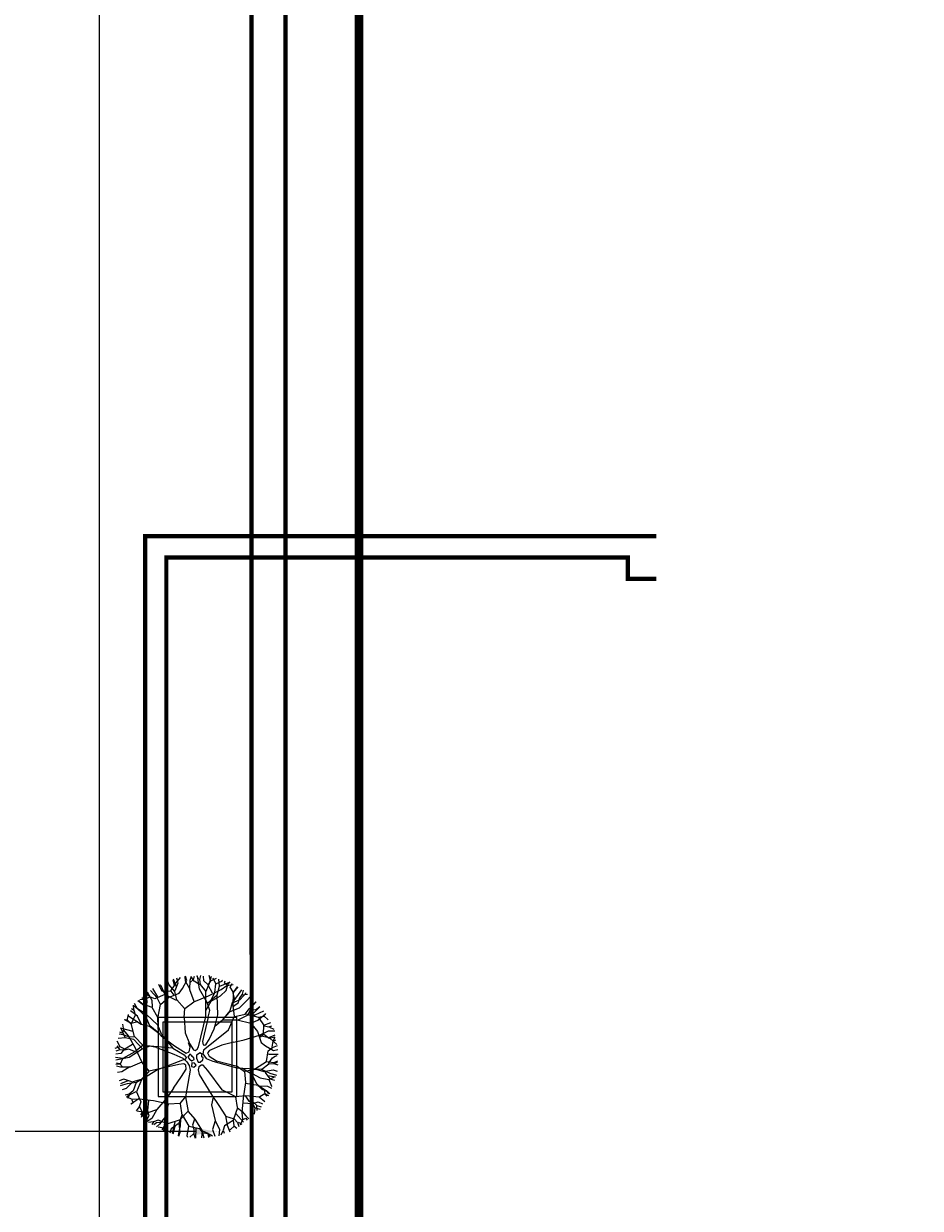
# Model space of a CAD drawing. Header units: millimetres. Extents: x 747415 to 1601423, y -236173 to 551995.
# Tile 165 of 256: x 993525 to 1014566, y 54296 to 82091. Entities that reach past the tile are written whole.
import ezdxf
from ezdxf.lldxf.tags import DXFTag

# ---------------------------------------------------------------- set-up
doc = ezdxf.new("R2010")
doc.units = ezdxf.units.MM
doc.header["$LTSCALE"] = 100
doc.header["$MEASUREMENT"] = 0
doc.layers.get('0').update_dxf_attribs({"linetype": 'CONTINUOUS', "lineweight": 0})
doc.layers.get('DEFPOINTS').update_dxf_attribs({"color": 6, "linetype": 'CONTINUOUS', "lineweight": 0})
for name, color, linetype, lineweight in [('T--A9042_BEPLANTING', 90, 'CONTINUOUS', 0), ('T--L9020_GEBOUWEN', 252, 'CONTINUOUS', 0), ('T--L9042_BOMEN', 84, 'CONTINUOUS', 0), ('T--L9051_Verwarming', 210, 'CENTRALE_VERWARMING', 0), ('T--L9052_Hemelwaterafvoer', 130, 'HEMELWATER_AFVOER', 0), ('T--L9052_Vuilwaterafvoer', 44, 'VUIL_WATER_AFVOER', 0), ('T--L9064_ICT', 170, 'ICT_LEIDING', 0), ('T--M9040_Terrein_Afwerking_Plein', 244, 'CONTINUOUS', 0)]:
    doc.layers.add(name, color=color, linetype=linetype, lineweight=lineweight)
doc.layers.add('T--L9041_VERHARDING_Wegen', color=7, linetype='CONTINUOUS')
doc.styles.add('Raymond nov 2012', font='isocpeur.ttf', dxfattribs={"height": 1500})
doc.styles.get("Standard").update_dxf_attribs({"font": 'arial.ttf'})
tags = doc.linetypes.add('CENTRALE_VERWARMING', pattern='A,12.7,-5.08,["CV",Standard,S=2.54,R=0,X=-2.54,Y=-1.27],-5.08', length=22.86).pattern_tags.tags
tags[6] = DXFTag(74, 10)
tags = doc.linetypes.add('HEMELWATER_AFVOER', pattern='A,12.7,-5.08,["HWA",Standard,S=2.54,R=0,X=-2.54,Y=-1.27],-7.62', length=25.4).pattern_tags.tags
tags[6] = DXFTag(74, 10)
tags = doc.linetypes.add('ICT_LEIDING', pattern='A,12.7,-5.08,["ICT",Standard,S=2.54,R=0,X=-2.54,Y=-1.27],-7.62', length=25.4).pattern_tags.tags
tags[6] = DXFTag(74, 10)
tags = doc.linetypes.add('VUIL_WATER_AFVOER', pattern='A,12.7,-5.08,["VWA",Standard,S=2.54,R=0,X=-2.54,Y=-1.27],-7.62', length=25.4).pattern_tags.tags
tags[6] = DXFTag(74, 10)
doc.dimstyles.get("Standard").update_dxf_attribs({"dimtxt": 0.18, "dimasz": 500, "dimexe": 0.18, "dimexo": 0.0625, "dimgap": 0.09, "dimtad": 0, "dimtoh": 1, "dimdec": 0, "dimzin": 0, "dimdsep": 46, "dimtxsty": 'Standard', "dimcen": 0.09, "dimadec": 0, "dimazin": 0, "dimtfac": 1, "dimtdec": 0, "dimtofl": 0, "dimtmove": 0, "dimatfit": 3, "dimfxl": 1, "dimtolj": 1, "dimtzin": 0, "dimarcsym": 0})

# ---------------------------------------------------------------- blocks, each defined once
blk = doc.blocks.new('boom13')
for p, q in [((-606, 955), (-1011, 1186)), ((-449, 798), (-606, 955)), ((137, 948), (50, 672)), ((-204, 179), (-722, 696)), ((-679, 738), (-388, 450)), ((-370, 711), (-449, 798)), ((-213, 484), (-370, 711)), ((50, 672), (6, 360)), ((299, 369), (659, 718)), ((-388, 450), (-261, 327)), ((-261, 327), (-187, 297)), ((-156, 367), (-213, 484)), ((-187, 297), (-156, 327)), ((-156, 327), (-156, 367)), ((6, 360), (32, 289)), ((32, 289), (121, 280)), ((121, 280), (299, 369)), ((-966, 249), (-645, 88)), ((-645, 88), (-379, 36)), ((-379, 36), (-204, 40)), ((-170, 127), (-204, 179)), ((-204, 40), (-170, 70)), ((-170, 70), (-170, 127)), ((228, 49), (201, 13)), ((201, 13), (201, -58)), ((388, 76), (228, 49)), ((950, 127), (388, 76)), ((201, -58), (255, -111)), ((255, -111), (362, -147)), ((362, -147), (935, -144))]:
    blk.add_line(p, q)
for points in [[(-702, 1481), (-858, 1537), (-925, 1692)], [(-169, 984), (-173, 989), (-374, 1274), (-593, 1370), (-859, 1546), (-920, 1704)], [(-814, 1737), (-669, 1392), (-536, 1248), (-447, 981), (-524, 1248), (-480, 1481), (-536, 1726), (-569, 1837)], [(-585, 1378), (-599, 1520), (-669, 1591), (-715, 1702), (-785, 1773)], [(-708, 1694), (-659, 1803)], [(-669, 1381), (-636, 1592), (-702, 1793)], [(-413, 759), (-447, 992), (-269, 1281), (-35, 1515), (-13, 1692), (-46, 1926)], [(-257, 1303), (-235, 1570), (-369, 1759), (-402, 1881)], [(-366, 1282), (-285, 1517), (-346, 1659), (-369, 1793), (-399, 1887)], [(-313, 1681), (-246, 1770), (-257, 1904)], [(-285, 1532), (-63, 1735), (-14, 1860), (-45, 1939)], [(-189, 1626), (-250, 1894)], [(-224, 1581), (-146, 1704), (-124, 1926)], [(-55, 1742), (181, 1756), (261, 1834), (270, 1904)], [(-35, 1515), (210, 1548), (477, 1492), (599, 1537), (788, 1637), (821, 1737)], [(-22, 1868), (112, 1906)], [(137, 948), (215, 1182), (313, 1542), (331, 1778), (411, 1903)], [(354, 1515), (343, 1637), (165, 1748), (199, 1926)], [(269, 1841), (364, 1903)], [(321, 1550), (472, 1698), (497, 1863)], [(343, 1648), (488, 1704), (532, 1826)], [(499, 1715), (710, 1781)], [(590, 1752), (544, 1831)], [(707, 1648), (598, 1744), (607, 1815)], [(929, 1057), (924, 1363), (729, 1530), (715, 1656), (740, 1774)], [(800, 1490), (920, 1686)], [(-969, 892), (-1014, 1192), (-1158, 1337), (-1303, 1415)], [(-1254, 1296), (-1229, 1464), (-1251, 1463)], [(-1095, 1504), (-1160, 1475), (-1194, 1518)], [(-966, 249), (-1136, 377), (-1160, 636), (-1100, 999), (-1069, 1336), (-1084, 1501), (-1026, 1635)], [(-1158, 1348), (-1114, 1592)], [(-838, 771), (-961, 988), (-951, 1244), (-993, 1420), (-1088, 1527), (-1114, 1604)], [(-874, 1546), (-1008, 1540), (-1062, 1627)], [(685, 691), (848, 929), (1012, 1163), (1200, 1286), (1325, 1397)], [(848, 806), (945, 1056), (1095, 1189), (1176, 1392), (1248, 1462)], [(988, 1381), (922, 1526), (922, 1604), (933, 1648)], [(932, 1371), (1068, 1535), (1076, 1574)], [(1020, 1171), (1001, 1377), (1055, 1484), (1130, 1550)], [(1040, 1500), (1046, 1595)], [(-1330, 1129), (-1455, 1092), (-1557, 1142)], [(-1383, 1234), (-1502, 1265)], [(-722, 696), (-968, 847), (-1210, 999), (-1342, 1181), (-1459, 1300)], [(-972, 987), (-1092, 1170), (-1254, 1296), (-1400, 1311)], [(-1104, 1115), (-1320, 1126), (-1373, 1231), (-1358, 1377)], [(988, 926), (1177, 1037), (1311, 1192), (1333, 1337)], [(1119, 1196), (1316, 1218), (1395, 1296)], [(1214, 1211), (1341, 1351)], [(1305, 896), (1432, 1083), (1519, 1137)], [(1311, 1192), (1478, 1159), (1478, 1181)], [(-1157, 647), (-1453, 701), (-1638, 830), (-1700, 903)], [(-1427, 965), (-1568, 891), (-1646, 887), (-1690, 896)], [(-1598, 808), (-1608, 902), (-1661, 962)], [(-1548, 1010), (-1643, 1011)], [(-679, 738), (-791, 848), (-980, 892), (-1347, 903), (-1637, 1026)], [(-1218, 1007), (-1423, 978), (-1532, 1026), (-1602, 1097)], [(-169, 984), (-101, 476), (-74, 236), (-3, 182), (130, 191), (264, 289), (685, 691)], [(766, 803), (988, 914), (1244, 892), (1422, 926), (1533, 1014), (1611, 1037)], [(945, 124), (950, 127), (1245, 314), (1352, 529), (1541, 785), (1701, 838)], [(1098, 677), (1297, 903), (1502, 996), (1597, 1011)], [(1463, 973), (1549, 932), (1627, 947)], [(1542, 801), (1542, 935), (1631, 984)], [(-1613, 398), (-1733, 556), (-1840, 584)], [(-1736, 459), (-1813, 667)], [(-1509, -64), (-1555, 179), (-1512, 448), (-1563, 568), (-1672, 752), (-1774, 780)], [(-1451, 712), (-1677, 725), (-1768, 772)], [(659, 718), (855, 798), (1090, 685), (1371, 447), (1644, 247), (1792, 175), (1878, 56)], [(1360, 520), (1502, 527), (1577, 594), (1689, 634), (1764, 701)], [(1472, 391), (1592, 570), (1710, 561), (1827, 474)], [(1600, 578), (1633, 704), (1728, 766)], [(1681, 627), (1788, 573)], [(1718, 569), (1805, 655)], [(-1529, 325), (-1650, 308), (-1752, 124), (-1932, 149)], [(-1395, 307), (-1656, 145), (-1699, -108), (-1799, -185), (-1913, -224)], [(-1138, 366), (-1403, 320), (-1594, 382), (-1810, 346), (-1907, 371)], [(-1674, 471), (-1860, 508)], [(-1661, 307), (-1724, 449), (-1848, 487)], [(1252, 306), (1483, 213), (1628, 268), (1763, 283), (1859, 309)], [(-1667, 148), (-1877, 180), (-1915, 167)], [(-879, -432), (-510, -289), (-226, -147), (-217, -67), (-297, 5), (-404, 31)], [(0, 162), (-62, 137), (-62, 37), (0, 0), (100, -12), (125, 25), (112, 112), (75, 137), (37, 125), (0, 150)], [(1499, 212), (1690, -20), (1812, -74), (1893, -48)], [(1521, -126), (1674, 12), (1792, 33), (1890, 12)], [(1587, 113), (1858, 159)], [(1797, 55), (1876, 106)], [(1800, 183), (1809, 254), (1864, 261)], [(-1701, -27), (-1930, -25)], [(-879, -432), (-967, -449), (-1264, -286), (-1509, -64), (-1688, -51), (-1919, -96)], [(-1566, -256), (-1692, -185), (-1916, -173)], [(-1789, -188), (-1814, -330), (-1879, -359)], [(-1287, -276), (-1555, -267), (-1737, -410), (-1857, -449)], [(-891, -407), (-492, -352), (-218, -204), (-135, -200), (-113, -230), (-130, -300), (-237, -923)], [(-702, -669), (-359, -405), (-163, -271), (-39, -236), (59, -236), (166, -271), (264, -360), (639, -692)], [(-87, -62), (-162, -87), (-125, -162), (-62, -150), (0, -125), (0, -62), (-37, -50), (-100, -75)], [(75, -100), (37, -150), (112, -200), (150, -162), (137, -87), (75, -100)], [(935, -144), (1224, -133), (1510, -124), (1721, -202), (1884, -236)], [(986, -142), (1123, -269), (1479, -385), (1713, -415), (1834, -501)], [(1697, -28), (1699, -264), (1772, -347), (1843, -360)], [(1821, -67), (1852, -203)], [(-1662, -350), (-1754, -288), (-1887, -306)], [(-1505, -468), (-1710, -415), (-1864, -478)], [(-1817, -341), (-1861, -422)], [(-891, -407), (-1135, -370), (-1495, -471), (-1706, -577), (-1854, -573)], [(-1693, -853), (-1356, -691), (-1218, -551), (-956, -449), (-1218, -540), (-1454, -507), (-1695, -574), (-1805, -613)], [(-492, -352), (-495, -358), (-911, -922), (-881, -1160), (-895, -1478), (-999, -1611)], [(319, -824), (184, -520), (95, -342), (15, -298), (-39, -325), (-83, -431), (-318, -1107)], [(1486, -393), (1626, -551), (1790, -585)], [(1780, -356), (1837, -454)], [(-1728, -663), (-1831, -613)], [(-1477, -889), (-1610, -694), (-1718, -666), (-1783, -695)], [(-1344, -691), (-1557, -668), (-1754, -744)], [(-1602, -926), (-1703, -830)], [(-1443, -729), (-1491, -887), (-1643, -962)], [(-702, -669), (-806, -786), (-841, -977), (-833, -1345), (-941, -1639)], [(638, -689), (708, -890), (584, -1119), (332, -1387), (120, -1650), (40, -1795), (-83, -1874)], [(319, -824), (428, -1069), (547, -1423), (663, -1629), (666, -1778)], [(637, -691), (642, -693), (968, -818), (1204, -776), (1522, -774), (1661, -871)], [(963, -976), (1270, -987), (1446, -800), (1573, -792), (1689, -823)], [(966, -829), (1029, -1069), (1159, -1153), (1252, -1252), (1330, -1314)], [(1201, -787), (1292, -897), (1390, -917), (1490, -983), (1588, -1004)], [(1535, -766), (1643, -686), (1736, -728)], [(1565, -784), (1666, -680), (1736, -692)], [(1674, -672), (1756, -630)], [(-1179, -979), (-1466, -892), (-1599, -915), (-1651, -982)], [(-318, -1107), (-576, -1144), (-942, -1102), (-1280, -1088), (-1443, -1111), (-1580, -1060)], [(-1308, -945), (-1507, -1134)], [(-922, -919), (-1165, -971), (-1255, -1096), (-1359, -1184), (-1424, -1259)], [(-841, -966), (-1139, -1026), (-1276, -1177), (-1346, -1326)], [(-237, -923), (-239, -1212), (-245, -1498), (-333, -1704), (-375, -1866)], [(-307, -1109), (-249, -1371), (-300, -1565), (-254, -1779), (-274, -1877)], [(717, -882), (962, -992), (1087, -1149), (1286, -1240), (1352, -1315)], [(1038, -1082), (966, -1374), (995, -1505), (1065, -1554)], [(1277, -995), (1434, -1138), (1473, -1149)], [(1403, -869), (1592, -998)], [(1479, -981), (1500, -1099)], [(-1287, -1178), (-1533, -1146)], [(-1445, -1122), (-1413, -1185), (-1455, -1222)], [(-1057, -1112), (-1057, -1328), (-1160, -1386), (-1306, -1378)], [(-892, -1157), (-1006, -1242), (-1031, -1339), (-1102, -1435), (-1127, -1532)], [(-1059, -1339), (-1017, -1461), (-1061, -1566)], [(-587, -1142), (-626, -1440), (-745, -1631), (-816, -1696)], [(-235, -1363), (-61, -1615), (194, -1645), (276, -1742), (321, -1853)], [(576, -1126), (792, -1336), (874, -1546), (884, -1641)], [(963, -1385), (775, -1528), (752, -1636), (784, -1700)], [(784, -1343), (965, -1480), (1014, -1570)], [(1011, -1213), (1210, -1402)], [(1093, -1173), (1105, -1371), (1179, -1454)], [(1103, -1268), (1237, -1402)], [(-1099, -1424), (-1218, -1439)], [(-1162, -1397), (-1187, -1517)], [(-887, -1491), (-812, -1602), (-859, -1694)], [(-726, -1590), (-819, -1605), (-876, -1661)], [(-637, -1438), (-639, -1665), (-681, -1758)], [(-316, -1584), (-467, -1712), (-490, -1821)], [(-386, -1649), (-414, -1837)], [(-248, -1508), (-117, -1669), (-102, -1788), (-127, -1884)], [(-63, -1626), (-84, -1837), (-69, -1874)], [(113, -1651), (122, -1880)], [(271, -1486), (445, -1614), (430, -1731), (336, -1844)], [(452, -1623), (576, -1662), (633, -1760)], [(544, -1434), (501, -1641), (572, -1792)], [(750, -1647), (705, -1752)], [(853, -1505), (808, -1589), (819, -1668)], [(1006, -1508), (916, -1614)], [(-81, -1793), (-33, -1875)], [(47, -1803), (118, -1815), (122, -1870)], [(278, -1731), (422, -1749), (454, -1813)], [(433, -1752), (515, -1792)], [(437, -1740), (518, -1831)]]:
    blk.add_lwpolyline(points)
blk = doc.blocks.new('*D146')
at = {"layer": 'DEFPOINTS', "color": 0, "linetype": 'Continuous', "transparency": 16777216}
for p in [(978151, 56099), (998046, 56098), (998046, 56098)]:
    blk.add_point(p, dxfattribs=at)
at = {"layer": 'T--M9040_Terrein_Afwerking_Plein', "color": 0, "linetype": 'Continuous', "lineweight": -2, "transparency": 16777216}
for p, q in [((978151, 56098), (978151, 56098)), ((978651, 56098), (984123, 56098)), ((997546, 56098), (992073, 56098)), ((998046, 56098), (998046, 56099))]:
    blk.add_line(p, q, dxfattribs=at)
at = {"layer": 'T--M9040_Terrein_Afwerking_Plein', "color": 0, "linetype": 'Continuous', "transparency": 16777216}
for points in [[(978651, 56182), (978651, 56015), (978151, 56098)], [(997546, 56182), (997546, 56015), (998046, 56098)]]:
    blk.add_solid(points, dxfattribs=at)
at = {"layer": 'T--M9040_Terrein_Afwerking_Plein', "color": 0, "linetype": 'Continuous', "transparency": 16777216, "insert": (988098, 56098), "char_height": 1500, "attachment_point": 5, "style": 'Raymond nov 2012'}
blk.add_mtext('\\A1;20 meter', dxfattribs=at)

msp = doc.modelspace()

# ---------------------------------------------------------------- hatches: boundary and pattern name
at = {"layer": 'T--A9042_BEPLANTING'}
h = msp.add_hatch(dxfattribs=at)
h.set_pattern_fill('GRASS', color=256, scale=1500, style=0)
edge = h.paths.add_edge_path()
edge.add_line((1194589.183, 247525.193), (1194593.64, 247264.881))
edge.add_line((1194593.64, 247264.881), (1189597.042, 247120.843))
edge.add_line((1189597.042, 247120.843), (1179615.176, 246734.424))
edge.add_line((1179615.176, 246734.424), (1169673.169, 246260.926))
edge.add_line((1169673.169, 246260.926), (1159743.156, 245284.429))
edge.add_line((1159743.156, 245284.429), (1149794.302, 244232.037))
edge.add_line((1149794.302, 244232.037), (1139904.319, 243419.621))
edge.add_line((1139904.319, 243419.621), (1138613.747, 243325.021))
edge.add_line((1138613.747, 243325.021), (1135690.007, 243117.197))
edge.add_line((1135690.007, 243117.197), (1132771.926, 242932.503))
edge.add_line((1132771.926, 242932.503), (1129859.398, 242758.599))
edge.add_line((1129859.398, 242758.599), (1126616.556, 242566.575))
edge.add_line((1126616.556, 242566.575), (1123385.964, 242364.695))
edge.add_line((1123385.964, 242364.695), (1120184.728, 242139.833))
edge.add_line((1120184.728, 242139.833), (1117014.113, 241880.011))
edge.add_line((1117014.113, 241880.011), (1113876.289, 241570.228))
edge.add_line((1113876.289, 241570.228), (1110773.76, 241198.319))
edge.add_line((1110773.76, 241198.319), (1107692.214, 240764.72))
edge.add_line((1107692.214, 240764.72), (1104624.361, 240306.925))
edge.add_line((1104624.361, 240306.925), (1101572.465, 239835.828))
edge.add_line((1101572.465, 239835.828), (1100403.086, 239650.924))
edge.add_line((1100403.086, 239650.924), (1097780.987, 239217.99))
edge.add_line((1097780.987, 239217.99), (1095157.329, 238732.83))
edge.add_line((1095157.329, 238732.83), (1092526.922, 238274.052))
edge.add_line((1092526.922, 238274.052), (1089457.602, 237766.051))
edge.add_line((1089457.602, 237766.051), (1086388.73, 237224.846))
edge.add_line((1086388.73, 237224.846), (1083401.545, 236651.668))
edge.add_line((1083401.545, 236651.668), (1080469.385, 236024.459))
edge.add_line((1080469.385, 236024.459), (1077519.444, 235269.823))
edge.add_line((1077519.444, 235269.823), (1074567.867, 234454.498))
edge.add_line((1074567.867, 234454.498), (1071611.505, 233602.32))
edge.add_line((1071611.505, 233602.32), (1068661.406, 232725.291))
edge.add_line((1068661.406, 232725.291), (1065719.424, 231822.381))
edge.add_line((1065719.424, 231822.381), (1062684.54, 230856.109))
edge.add_line((1062684.54, 230856.109), (1059866.196, 229920.836))
edge.add_line((1059866.196, 229920.836), (1056845.381, 228880.035))
edge.add_line((1056845.381, 228880.035), (1054034.15, 227860.451))
edge.add_line((1054034.15, 227860.451), (1051908.682, 227043.859))
edge.add_line((1051908.682, 227043.859), (1051192.354, 226766.278))
edge.add_line((1051192.354, 226766.278), (1050671.69, 226564.519))
edge.add_line((1050671.69, 226564.519), (1049927.631, 226262.62))
edge.add_line((1049927.631, 226262.62), (1049070.32, 225903.54))
edge.add_line((1049070.32, 225903.54), (1048360.834, 225606.376))
edge.add_line((1048360.834, 225606.376), (1045574.185, 224396.868))
edge.add_line((1045574.185, 224396.868), (1042746.023, 223102.062))
edge.add_line((1042746.023, 223102.062), (1039916.204, 221736.561))
edge.add_line((1039916.204, 221736.561), (1037264.038, 220364.549))
edge.add_line((1037264.038, 220364.549), (1036639.036, 220037.907))
edge.add_line((1036639.036, 220037.907), (1035761.731, 219567.084))
edge.add_line((1035761.731, 219567.084), (1034455.173, 218860.02))
edge.add_line((1034455.173, 218860.02), (1031834.519, 217415.207))
edge.add_line((1031834.519, 217415.207), (1029063.532, 215837.52))
edge.add_line((1029063.532, 215837.52), (1026493.513, 214322.916))
edge.add_line((1026493.513, 214322.916), (1023661.374, 212596.81))
edge.add_line((1023661.374, 212596.81), (1021148.701, 211011.913))
edge.add_line((1021148.701, 211011.913), (1018664.489, 209394.723))
edge.add_line((1018664.489, 209394.723), (1016111.63, 207674.051))
edge.add_line((1016111.63, 207674.051), (1013541.964, 205866.676))
edge.add_line((1013541.964, 205866.676), (1011054.819, 204060.939))
edge.add_line((1011054.819, 204060.939), (1008551.61, 202180.933))
edge.add_line((1008551.61, 202180.933), (1006071.977, 200261.271))
edge.add_line((1006071.977, 200261.271), (1003623.026, 198305.877))
edge.add_line((1003623.026, 198305.877), (1001255.469, 196356.541))
edge.add_line((1001255.469, 196356.541), (998895.97, 194358.237))
edge.add_line((998895.97, 194358.237), (996592.894, 192340.973))
edge.add_line((996592.894, 192340.973), (994271.188, 190253.094))
edge.add_line((994271.188, 190253.094), (992089.799, 188232.713))
edge.add_line((992089.799, 188232.713), (989855.126, 186096.735))
edge.add_line((989855.126, 186096.735), (987565.682, 183840.779))
edge.add_line((987565.682, 183840.779), (985556.73, 181812.43))
edge.add_line((985556.73, 181812.43), (983340.235, 179499.914))
edge.add_line((983340.235, 179499.914), (981234.422, 177237.565))
edge.add_line((981234.422, 177237.565), (979162.94, 174943.215))
edge.add_line((979162.94, 174943.215), (977214.691, 172724.59))
edge.add_line((977214.691, 172724.59), (975036.892, 170165.071))
edge.add_line((975036.892, 170165.071), (973160.412, 167901.106))
edge.add_line((973160.412, 167901.106), (971300.145, 165540.186))
edge.add_line((971300.145, 165540.186), (970653.489, 164750.347))
edge.add_line((970653.489, 164750.347), (969323.906, 163031.694))
edge.add_line((969323.906, 163031.694), (967532.389, 160664.585))
edge.add_line((967532.389, 160664.585), (965620.33, 158124.446))
edge.add_line((965620.33, 158124.446), (963729.485, 155559.861))
edge.add_line((963729.485, 155559.861), (962160.024, 153368.205))
edge.add_line((962160.024, 153368.205), (960583.853, 151476.839))
edge.add_line((960583.853, 151476.839), (957868.106, 147829.141))
edge.add_line((957868.106, 147829.141), (955546.579, 144354.957))
edge.add_line((955546.579, 144354.957), (952781.766, 139999.101))
edge.add_line((952781.766, 139999.101), (950228.309, 135925.671))
edge.add_line((950228.309, 135925.671), (947689.507, 131669.07))
edge.add_line((947689.507, 131669.07), (945836.511, 128467.426))
edge.add_line((945836.511, 128467.426), (939785.242, 117718.876))
edge.add_line((939785.242, 117718.876), (930712.869, 102774.401))
edge.add_line((930712.869, 102774.401), (922173.53, 90199.799))
edge.add_arc((831492.457, 157259.067), 112782.989, 306.60619454, 323.5168236, ccw=False)
edge.add_line((898746.269, 66722.183), (906881.323, 58450.839))
edge.add_arc((1039056.702, -43733.649), 167068.849, 138.06483794, 142.29247104, ccw=False)
edge.add_line((914773.924, 67916.66), (924725.806, 83316.857))
edge.add_line((924725.806, 83316.857), (935036.865, 100427.915))
edge.add_line((935036.865, 100427.915), (938271.243, 105214.41))
edge.add_line((938271.243, 105214.41), (944567.151, 115601.153))
edge.add_line((944567.151, 115601.153), (949536.685, 124088.131))
edge.add_line((949536.685, 124088.131), (954824.472, 132626.587))
edge.add_line((954824.472, 132626.587), (959827.89, 140132.671))
edge.add_line((959827.89, 140132.671), (963059.812, 145135.12))
edge.add_line((963059.812, 145135.12), (965500.197, 148828.356))
edge.add_line((965500.197, 148828.356), (966613.361, 150562.786))
edge.add_line((966613.361, 150562.786), (968025.373, 152669.584))
edge.add_line((968025.373, 152669.584), (969925.147, 155201.552))
edge.add_line((969925.147, 155201.552), (971712.101, 157704.465))
edge.add_line((971712.101, 157704.465), (973307.285, 159791.446))
edge.add_line((973307.285, 159791.446), (974380.773, 161326.936))
edge.add_line((974380.773, 161326.936), (975513.5, 162711.848))
edge.add_line((975513.5, 162711.848), (977022.752, 164676.523))
edge.add_line((977022.752, 164676.523), (979125.989, 167160.936))
edge.add_line((979125.989, 167160.936), (980701.644, 168861.659))
edge.add_line((980701.644, 168861.659), (983077.997, 171627.505))
edge.add_line((983077.997, 171627.505), (985074.319, 173856.029))
edge.add_line((985074.319, 173856.029), (986909.132, 175828.505))
edge.add_line((986909.132, 175828.505), (989063.699, 178159.256))
edge.add_line((989063.699, 178159.256), (991154.428, 180245.145))
edge.add_line((991154.428, 180245.145), (993121.205, 182057.606))
edge.add_line((993121.205, 182057.606), (995324.494, 184142.051))
edge.add_line((995324.494, 184142.051), (997280.219, 186006.612))
edge.add_line((997280.219, 186006.612), (999623.744, 188200.448))
edge.add_line((999623.744, 188200.448), (1002349.065, 190608.065))
edge.add_line((1002349.065, 190608.065), (1004754.956, 192653.066))
edge.add_line((1004754.956, 192653.066), (1007294.928, 194741.918))
edge.add_line((1007294.928, 194741.918), (1008978.786, 196161.928))
edge.add_line((1008978.786, 196161.928), (1011076.047, 197755.95))
edge.add_line((1011076.047, 197755.95), (1013065.241, 199247.814))
edge.add_line((1013065.241, 199247.814), (1015821.037, 201346.882))
edge.add_line((1015821.037, 201346.882), (1017686.716, 202722.52))
edge.add_line((1017686.716, 202722.52), (1020957.031, 204817.97))
edge.add_line((1020957.031, 204817.97), (1023228.197, 206313.401))
edge.add_line((1023228.197, 206313.401), (1026470.58, 208376.744))
edge.add_line((1026470.58, 208376.744), (1028603.548, 209658.432))
edge.add_line((1028603.548, 209658.432), (1030968.801, 211111.637))
edge.add_line((1030968.801, 211111.637), (1032974.557, 212278.47))
edge.add_line((1032974.557, 212278.47), (1034989.373, 213415.47))
edge.add_line((1034989.373, 213415.47), (1036654.679, 214452.728))
edge.add_line((1036654.679, 214452.728), (1038246.03, 215241.653))
edge.add_line((1038246.03, 215241.653), (1039948.347, 216202.761))
edge.add_line((1039948.347, 216202.761), (1041825.775, 217172.039))
edge.add_line((1041825.775, 217172.039), (1043014.131, 217759.859))
edge.add_line((1043014.131, 217759.859), (1045164.207, 218821.145))
edge.add_line((1045164.207, 218821.145), (1047341.541, 219812.404))
edge.add_line((1047341.541, 219812.404), (1050071.07, 221013.985))
edge.add_line((1050071.07, 221013.985), (1051244.22, 221490.97))
edge.add_line((1051244.22, 221490.97), (1052347.556, 221956.97))
edge.add_line((1052347.556, 221956.97), (1053649.506, 222430.47))
edge.add_line((1053649.506, 222430.47), (1054533.126, 222784.97))
edge.add_line((1054533.126, 222784.97), (1056086.056, 223306.47))
edge.add_line((1056086.056, 223306.47), (1057869.317, 223968.97))
edge.add_line((1057869.317, 223968.97), (1060574.556, 224929.97))
edge.add_line((1060574.556, 224929.97), (1063483.693, 225922.97))
edge.add_line((1063483.693, 225922.97), (1065608.903, 226631.593))
edge.add_line((1065608.903, 226631.593), (1069173.064, 227676.47))
edge.add_line((1069173.064, 227676.47), (1072281.977, 228625.637))
edge.add_line((1072281.977, 228625.637), (1075375.394, 229611.47))
edge.add_line((1075375.394, 229611.47), (1077123.927, 230119.62))
edge.add_line((1077123.927, 230119.62), (1080375.394, 230986.97))
edge.add_line((1080375.394, 230986.97), (1082892.594, 231747.063))
edge.add_line((1082892.594, 231747.063), (1087287.423, 232727.295))
edge.add_line((1087287.423, 232727.295), (1089726.851, 233304.236))
edge.add_line((1089726.851, 233304.236), (1092683.446, 233905.227))
edge.add_line((1092683.446, 233905.227), (1095564.394, 234529.046))
edge.add_line((1095564.394, 234529.046), (1098820.303, 235134.124))
edge.add_line((1098820.303, 235134.124), (1101429.17, 235680.801))
edge.add_line((1101429.17, 235680.801), (1102775.394, 235932.97))
edge.add_line((1102775.394, 235932.97), (1105482.445, 236248.973))
edge.add_line((1105482.445, 236248.973), (1107758.807, 236612.397))
edge.add_line((1107758.807, 236612.397), (1110496.735, 236978.709))
edge.add_line((1110496.735, 236978.709), (1115376.091, 237663.748))
edge.add_line((1115376.091, 237663.748), (1120160.891, 238162.648))
edge.add_line((1120160.891, 238162.648), (1122883.614, 238303.454))
edge.add_line((1122883.614, 238303.454), (1125390.669, 238461.915))
edge.add_line((1125390.669, 238461.915), (1128123.405, 238391.97))
edge.add_line((1128123.405, 238391.97), (1132768.171, 238736.47))
edge.add_line((1132768.171, 238736.47), (1135790.587, 239107.966))
edge.add_line((1135790.587, 239107.966), (1138342.94, 239481.456))
edge.add_line((1138342.94, 239481.456), (1142060.43, 239524.47))
edge.add_line((1142060.43, 239524.47), (1147419.918, 239838.053))
edge.add_line((1147419.918, 239838.053), (1152508.673, 240937.759))
edge.add_line((1152508.673, 240937.759), (1161790.445, 241405.25))
edge.add_line((1161790.445, 241405.25), (1166293.104, 242414.317))
edge.add_line((1166293.104, 242414.317), (1170003.913, 243136.47))
edge.add_line((1170003.913, 243136.47), (1182817.631, 243902.97))
edge.add_line((1182817.631, 243902.97), (1191677.387, 244103.47))
edge.add_line((1191677.387, 244103.47), (1200992.076, 244164.47))
edge.add_line((1200992.076, 244164.47), (1212315.556, 244345.47))
edge.add_line((1212315.556, 244345.47), (1212435.36, 247419.97))
edge.add_line((1212435.36, 247419.97), (1205479.36, 247503.517))
edge.add_line((1205479.36, 247503.517), (1202606.248, 247460.622))
edge.add_line((1202606.248, 247460.622), (1194593.64, 247264.881))

# ---------------------------------------------------------------- linework, layer by layer
at = {"layer": 'T--L9020_GEBOUWEN', "const_width": 200}
msp.add_lwpolyline([(1105354.428, 55763.215), (1087774.452, 55763.223), (1087774.444, 107043.212), (1087774.444, 107043.212), (1087774.444, 107043.212), (1057330.46, 107078.17), (1034931.644, 107083.151), (1018971.779, 106166.491), (1018975.776, 100663.506), (1019995.78, 100663.506), (1019995.784, 93123.506), (1018825.78, 93123.51), (1018846.971, 51523.571), (1019995.76, 51523.571), (1019995.756, 43983.571), (1018975.76, 43983.571), (1018975.764, 37763.57), (1001395.76, 37763.543), (1001395.76, 108677.389), (998127.809, 108700.101), (997758.019, 106091.928), (997336.768, 106151.695), (997725.547, 108893.815), (997808.356, 127450.297)], dxfattribs=at)
at = {"layer": 'T--L9041_VERHARDING_Wegen'}
for points in [[(996680.036, 58770.096), (996680.036, 56920.096), (998530.036, 56920.096), (998530.036, 58770.096)], [(996790.036, 58660.096), (996790.036, 57030.096), (998420.036, 57030.096), (998420.036, 58660.096)]]:
    msp.add_lwpolyline(points, close=True, dxfattribs=at)
at = {"layer": 'T--L9051_Verwarming', "ltscale": 1.8, "const_width": 100}
for points in [[(1160464.602, 68568.212), (1160464.602, 77318.212, 0.414213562), (1160214.602, 77568.212), (1110375.639, 77568.212, 0.414213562), (1110125.639, 77318.212), (1110125.639, 32260.269), (1038882.328, 32260.269), (1038882.328, 34510.269), (1036382.328, 34510.269), (1036382.328, 32260.269), (996873.17, 32260.269), (996873.17, 69566.273), (1007702.87, 69566.273), (1007702.87, 69066.273), (1008373.833, 69066.273)], [(1008373.833, 70066.273), (996373.17, 70066.273), (996373.17, 31760.269), (1036882.328, 31760.269), (1036882.328, 34010.269), (1038382.328, 34010.269), (1038382.328, 31760.269), (1110625.639, 31760.269), (1110625.639, 76818.212, -0.414213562), (1110875.639, 77068.212), (1159714.602, 77068.212, -0.414213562), (1159964.602, 76818.212), (1159964.602, 68568.212)]]:
    msp.add_lwpolyline(points, format="xyb", dxfattribs=at)
at = {"layer": 'T--L9052_Hemelwaterafvoer', "ltscale": 2, "const_width": 100}
msp.add_lwpolyline([(999666.97, 38860.668), (999666.97, 106717.153), (994843.608, 106717.153), (994843.608, 133392.119), (1036564.073, 133392.119)], dxfattribs=at)
at = {"layer": 'T--L9052_Vuilwaterafvoer', "ltscale": 2, "const_width": 100}
msp.add_lwpolyline([(998876.68, 42807.195), (998867.038, 106032.245), (994043.676, 106032.245), (994043.676, 134307.211), (1037364.141, 134321.456)], dxfattribs=at)
at = {"layer": 'T--L9064_ICT', "color": 1, "lineweight": 0}
msp.add_line((995293.479, 140296.51), (995293.479, 37523.902), dxfattribs=at)

# ---------------------------------------------------------------- block references
at = {"layer": 'T--L9042_BOMEN', "linetype": 'Continuous', "rotation": 301.390088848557}
msp.add_blockref('boom13', (997578.781, 57819.88), dxfattribs=at)

# ---------------------------------------------------------------- dimensions: what is measured, and where the dimension line sits
at = {"layer": 'T--M9040_Terrein_Afwerking_Plein', "linetype": 'Continuous'}
dim = msp.add_linear_dim(base=(998045.799, 56098.344), p1=(978150.976, 56098.524), p2=(998045.799, 56098.344), text='20 meter', dimstyle='Standard', override={"dimtxsty": 'Raymond nov 2012'}, dxfattribs=at)
dim.commit()
dim.dimension.update_dxf_attribs({"geometry": '*D146', "text_midpoint": (988098.388, 56098.344)})

doc.saveas('drawing.dxf')
